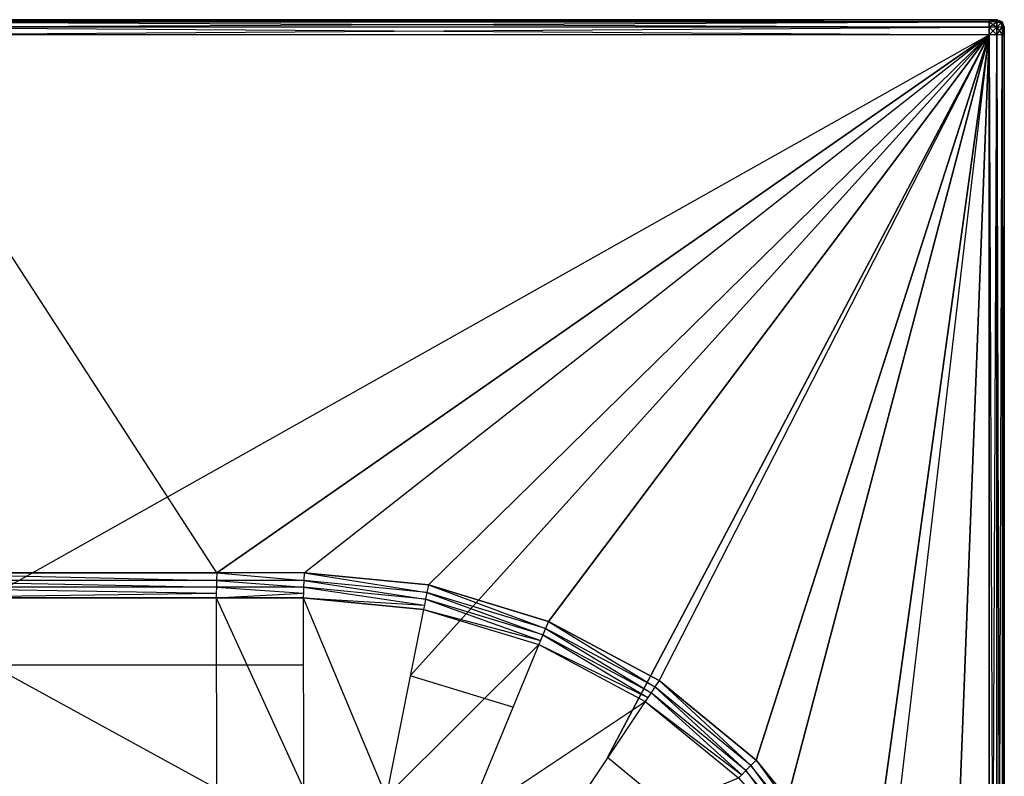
# Model space of a CAD drawing. Extents: x 0 to 0.6, y -0.5 to 0.
# Tile 7 of 7: x 0.34 to 0.6, y -0.2 to 0. Entities that reach past the tile are written whole.
import ezdxf

# ---------------------------------------------------------------- set-up
doc = ezdxf.new("R2010")
doc.units = 0
doc.layers.add('L0_WASHBASIN_N_3055_', color=7, linetype='CONTINUOUS')

msp = doc.modelspace()

# ---------------------------------------------------------------- linework, layer by layer
at = {"layer": 'L0_WASHBASIN_N_3055_', "color": 8}
for points, invisible_edges in [([(0.3, -0.000586, 0.049563), (0.596, 0, 0.050977), (0.596, -0.000586, 0.049563), (0.3, -0.000586, 0.049563)], 13), ([(0.596, 0, 0.050977), (0.3, -0.000586, 0.049563), (0.3, 0, 0.050977), (0.596, 0, 0.050977)], 10), ([(0.3, 0, 0.084977), (0.596, 0, 0.086977), (0.596, 0, 0.084977), (0.3, 0, 0.084977)], 13), ([(0.596, 0, 0.086977), (0.3, 0, 0.084977), (0.3, 0, 0.086977), (0.596, 0, 0.086977)], 10), ([(0.3, 0, 0.086977), (0.596, -0.000586, 0.088391), (0.596, 0, 0.086977), (0.3, 0, 0.086977)], 13), ([(0.596, -0.000586, 0.088391), (0.3, 0, 0.086977), (0.3, -0.000586, 0.088391), (0.596, -0.000586, 0.088391)], 10), ([(0.3, 0, 0.052977), (0.596, 0, 0.084977), (0.596, 0, 0.052977), (0.3, 0, 0.052977)], 13), ([(0.596, 0, 0.084977), (0.3, 0, 0.052977), (0.3, 0, 0.084977), (0.596, 0, 0.084977)], 10), ([(0.3, 0, 0.050977), (0.596, 0, 0.052977), (0.596, 0, 0.050977), (0.3, 0, 0.050977)], 13), ([(0.596, 0, 0.052977), (0.3, 0, 0.050977), (0.3, 0, 0.052977), (0.596, 0, 0.052977)], 10), ([(0.596, 0, 0.052977), (0.598, 0, 0.050977), (0.596, 0, 0.050977), (0.596, 0, 0.052977)], 13), ([(0.598, 0, 0.050977), (0.596, 0, 0.052977), (0.598, 0, 0.052977), (0.598, 0, 0.050977)], 10), ([(0.596, 0, 0.084977), (0.598, 0, 0.086977), (0.598, 0, 0.084977), (0.596, 0, 0.084977)], 13), ([(0.598, 0, 0.086977), (0.596, 0, 0.084977), (0.596, 0, 0.086977), (0.598, 0, 0.086977)], 10), ([(0.596, 0, 0.050977), (0.598, -0.000586, 0.049563), (0.596, -0.000586, 0.049563), (0.596, 0, 0.050977)], 13), ([(0.598, -0.000586, 0.049563), (0.596, 0, 0.050977), (0.598, 0, 0.050977), (0.598, -0.000586, 0.049563)], 10), ([(0.596, -0.000586, 0.088391), (0.598, 0, 0.086977), (0.596, 0, 0.086977), (0.596, -0.000586, 0.088391)], 13), ([(0.598, 0, 0.086977), (0.596, -0.000586, 0.088391), (0.598, -0.000586, 0.088391), (0.598, 0, 0.086977)], 10), ([(0.596, 0, 0.052977), (0.598, 0, 0.084977), (0.598, 0, 0.052977), (0.596, 0, 0.052977)], 13), ([(0.598, 0, 0.084977), (0.596, 0, 0.052977), (0.596, 0, 0.084977), (0.598, 0, 0.084977)], 10), ([(0.598, 0, 0.052977), (0.599414, -0.000586, 0.050977), (0.598, 0, 0.050977), (0.598, 0, 0.052977)], 13), ([(0.599414, -0.000586, 0.050977), (0.598, 0, 0.052977), (0.599414, -0.000586, 0.052977), (0.599414, -0.000586, 0.050977)], 10), ([(0.598, 0, 0.086977), (0.599414, -0.000586, 0.084977), (0.598, 0, 0.084977), (0.598, 0, 0.086977)], 13), ([(0.599414, -0.000586, 0.084977), (0.598, 0, 0.086977), (0.599414, -0.000586, 0.086977), (0.599414, -0.000586, 0.084977)], 10), ([(0.598, 0, 0.084977), (0.599414, -0.000586, 0.052977), (0.598, 0, 0.052977), (0.598, 0, 0.084977)], 13), ([(0.599414, -0.000586, 0.052977), (0.598, 0, 0.084977), (0.599414, -0.000586, 0.084977), (0.599414, -0.000586, 0.052977)], 10), ([(0.599414, -0.000586, 0.050977), (0.599155, -0.000845, 0.049822), (0.598, 0, 0.050977), (0.599414, -0.000586, 0.050977)], 12), ([(0.598, 0, 0.050977), (0.599155, -0.000845, 0.049822), (0.598, -0.000586, 0.049563), (0.598, 0, 0.050977)], 12), ([(0.598, -0.000586, 0.088391), (0.599155, -0.000845, 0.088132), (0.598, 0, 0.086977), (0.598, -0.000586, 0.088391)], 12), ([(0.599155, -0.000845, 0.088132), (0.599414, -0.000586, 0.086977), (0.598, 0, 0.086977), (0.599155, -0.000845, 0.088132)], 12), ([(0.596, -0.000586, 0.049563), (0.3, -0.002, 0.048977), (0.3, -0.000586, 0.049563), (0.596, -0.000586, 0.049563)], 13), ([(0.3, -0.002, 0.048977), (0.596, -0.000586, 0.049563), (0.596, -0.002, 0.048977), (0.3, -0.002, 0.048977)], 10), ([(0.596, -0.002, 0.088977), (0.3, -0.000586, 0.088391), (0.3, -0.002, 0.088977), (0.596, -0.002, 0.088977)], 13), ([(0.3, -0.000586, 0.088391), (0.596, -0.002, 0.088977), (0.596, -0.000586, 0.088391), (0.3, -0.000586, 0.088391)], 10), ([(0.596, -0.002, 0.048977), (0.3, -0.004, 0.048977), (0.3, -0.002, 0.048977), (0.596, -0.002, 0.048977)], 13), ([(0.3, -0.004, 0.048977), (0.596, -0.002, 0.048977), (0.596, -0.004, 0.048977), (0.3, -0.004, 0.048977)], 10), ([(0.596, -0.004, 0.088977), (0.3, -0.002, 0.088977), (0.3, -0.004, 0.088977), (0.596, -0.004, 0.088977)], 13), ([(0.3, -0.002, 0.088977), (0.596, -0.004, 0.088977), (0.596, -0.002, 0.088977), (0.3, -0.002, 0.088977)], 10), ([(0.598, -0.000586, 0.049563), (0.596, -0.002, 0.048977), (0.596, -0.000586, 0.049563), (0.598, -0.000586, 0.049563)], 13), ([(0.596, -0.002, 0.048977), (0.598, -0.000586, 0.049563), (0.598, -0.002, 0.048977), (0.596, -0.002, 0.048977)], 10), ([(0.598, -0.002, 0.088977), (0.596, -0.000586, 0.088391), (0.596, -0.002, 0.088977), (0.598, -0.002, 0.088977)], 13), ([(0.596, -0.000586, 0.088391), (0.598, -0.002, 0.088977), (0.598, -0.000586, 0.088391), (0.596, -0.000586, 0.088391)], 10), ([(0.598, -0.002, 0.048977), (0.596, -0.004, 0.048977), (0.596, -0.002, 0.048977), (0.598, -0.002, 0.048977)], 13), ([(0.596, -0.004, 0.048977), (0.598, -0.002, 0.048977), (0.598, -0.004, 0.048977), (0.596, -0.004, 0.048977)], 10), ([(0.598, -0.004, 0.088977), (0.596, -0.002, 0.088977), (0.596, -0.004, 0.088977), (0.598, -0.004, 0.088977)], 13), ([(0.596, -0.002, 0.088977), (0.598, -0.004, 0.088977), (0.598, -0.002, 0.088977), (0.596, -0.002, 0.088977)], 10), ([(0.599155, -0.000845, 0.049822), (0.598, -0.002, 0.048977), (0.598, -0.000586, 0.049563), (0.599155, -0.000845, 0.049822)], 12), ([(0.599155, -0.000845, 0.088132), (0.598, -0.000586, 0.088391), (0.598, -0.002, 0.088977), (0.599155, -0.000845, 0.088132)], 12), ([(0.599414, -0.002, 0.049563), (0.598, -0.002, 0.048977), (0.599155, -0.000845, 0.049822), (0.599414, -0.002, 0.049563)], 12), ([(0.599414, -0.002, 0.088391), (0.599155, -0.000845, 0.088132), (0.598, -0.002, 0.088977), (0.599414, -0.002, 0.088391)], 12), ([(0.599414, -0.004, 0.088391), (0.598, -0.002, 0.088977), (0.598, -0.004, 0.088977), (0.599414, -0.004, 0.088391)], 13), ([(0.598, -0.002, 0.088977), (0.599414, -0.004, 0.088391), (0.599414, -0.002, 0.088391), (0.598, -0.002, 0.088977)], 10), ([(0.599414, -0.002, 0.049563), (0.598, -0.004, 0.048977), (0.598, -0.002, 0.048977), (0.599414, -0.002, 0.049563)], 13), ([(0.598, -0.004, 0.048977), (0.599414, -0.002, 0.049563), (0.599414, -0.004, 0.049563), (0.598, -0.004, 0.048977)], 10), ([(0.599414, -0.000586, 0.050977), (0.6, -0.002, 0.050977), (0.599155, -0.000845, 0.049822), (0.599414, -0.000586, 0.050977)], 12), ([(0.599414, -0.000586, 0.086977), (0.599155, -0.000845, 0.088132), (0.6, -0.002, 0.086977), (0.599414, -0.000586, 0.086977)], 12), ([(0.599155, -0.000845, 0.049822), (0.6, -0.002, 0.050977), (0.599414, -0.002, 0.049563), (0.599155, -0.000845, 0.049822)], 12), ([(0.599155, -0.000845, 0.088132), (0.599414, -0.002, 0.088391), (0.6, -0.002, 0.086977), (0.599155, -0.000845, 0.088132)], 12), ([(0.599414, -0.000586, 0.050977), (0.6, -0.002, 0.052977), (0.6, -0.002, 0.050977), (0.599414, -0.000586, 0.050977)], 13), ([(0.6, -0.002, 0.052977), (0.599414, -0.000586, 0.050977), (0.599414, -0.000586, 0.052977), (0.6, -0.002, 0.052977)], 10), ([(0.599414, -0.000586, 0.084977), (0.6, -0.002, 0.086977), (0.6, -0.002, 0.084977), (0.599414, -0.000586, 0.084977)], 13), ([(0.6, -0.002, 0.086977), (0.599414, -0.000586, 0.084977), (0.599414, -0.000586, 0.086977), (0.6, -0.002, 0.086977)], 10), ([(0.599414, -0.000586, 0.052977), (0.6, -0.002, 0.084977), (0.6, -0.002, 0.052977), (0.599414, -0.000586, 0.052977)], 13), ([(0.6, -0.002, 0.084977), (0.599414, -0.000586, 0.052977), (0.599414, -0.000586, 0.084977), (0.6, -0.002, 0.084977)], 10), ([(0.6, -0.002, 0.086977), (0.599414, -0.004, 0.088391), (0.6, -0.004, 0.086977), (0.6, -0.002, 0.086977)], 13), ([(0.599414, -0.004, 0.088391), (0.6, -0.002, 0.086977), (0.599414, -0.002, 0.088391), (0.599414, -0.004, 0.088391)], 10), ([(0.599414, -0.002, 0.049563), (0.6, -0.004, 0.050977), (0.599414, -0.004, 0.049563), (0.599414, -0.002, 0.049563)], 13), ([(0.6, -0.004, 0.050977), (0.599414, -0.002, 0.049563), (0.6, -0.002, 0.050977), (0.6, -0.004, 0.050977)], 10), ([(0.6, -0.002, 0.052977), (0.6, -0.004, 0.084977), (0.6, -0.004, 0.052977), (0.6, -0.002, 0.052977)], 13), ([(0.6, -0.004, 0.084977), (0.6, -0.002, 0.052977), (0.6, -0.002, 0.084977), (0.6, -0.004, 0.084977)], 10), ([(0.6, -0.002, 0.084977), (0.6, -0.004, 0.086977), (0.6, -0.004, 0.084977), (0.6, -0.002, 0.084977)], 13), ([(0.6, -0.004, 0.086977), (0.6, -0.002, 0.084977), (0.6, -0.002, 0.086977), (0.6, -0.004, 0.086977)], 10), ([(0.6, -0.002, 0.050977), (0.6, -0.004, 0.052977), (0.6, -0.004, 0.050977), (0.6, -0.002, 0.050977)], 13), ([(0.6, -0.004, 0.052977), (0.6, -0.002, 0.050977), (0.6, -0.002, 0.052977), (0.6, -0.004, 0.052977)], 10), ([(0.596, -0.004, 0.048977), (0.3, -0.170429, 0.048971), (0.3, -0.004, 0.048977), (0.596, -0.004, 0.048977)], 13), ([(0.3, -0.170429, 0.048971), (0.596, -0.004, 0.048977), (0.415017, -0.170429, 0.048971), (0.3, -0.170429, 0.048971)], 10), ([(0.392157, -0.146, 0.088977), (0.3, -0.004, 0.088977), (0.3, -0.146, 0.088977), (0.392157, -0.146, 0.088977)], 10), ([(0.3, -0.004, 0.088977), (0.392157, -0.146, 0.088977), (0.596, -0.004, 0.088977), (0.3, -0.004, 0.088977)], 13), ([(0.596, -0.004, 0.088977), (0.392157, -0.146, 0.088977), (0.415197, -0.146, 0.088977), (0.596, -0.004, 0.088977)], 10), ([(0.415017, -0.170429, 0.048971), (0.596, -0.004, 0.048977), (0.443155, -0.173209, 0.048978), (0.415017, -0.170429, 0.048971)], 13), ([(0.596, -0.004, 0.088977), (0.415197, -0.146, 0.088977), (0.447974, -0.149228, 0.088977), (0.596, -0.004, 0.088977)], 13), ([(0.443155, -0.173209, 0.048978), (0.596, -0.004, 0.048977), (0.470275, -0.181436, 0.048978), (0.443155, -0.173209, 0.048978)], 10), ([(0.596, -0.004, 0.088977), (0.447974, -0.149228, 0.088977), (0.479681, -0.158846, 0.088977), (0.596, -0.004, 0.088977)], 8), ([(0.470275, -0.181436, 0.048978), (0.596, -0.004, 0.048977), (0.495269, -0.194795, 0.048978), (0.470275, -0.181436, 0.048978)], 13), ([(0.596, -0.004, 0.088977), (0.479681, -0.158846, 0.088977), (0.508902, -0.174466, 0.088977), (0.596, -0.004, 0.088977)], 12), ([(0.495269, -0.194795, 0.048978), (0.596, -0.004, 0.048977), (0.517176, -0.212774, 0.048978), (0.495269, -0.194795, 0.048978)], 10), ([(0.596, -0.004, 0.088977), (0.508902, -0.174466, 0.088977), (0.534515, -0.195485, 0.088977), (0.596, -0.004, 0.088977)], 8), ([(0.517176, -0.212774, 0.048978), (0.596, -0.004, 0.048977), (0.535155, -0.234682, 0.048978), (0.517176, -0.212774, 0.048978)], 13), ([(0.596, -0.004, 0.088977), (0.534515, -0.195485, 0.088977), (0.555534, -0.221098, 0.088977), (0.596, -0.004, 0.088977)], 12), ([(0.535155, -0.234682, 0.048978), (0.596, -0.004, 0.048977), (0.548515, -0.259676, 0.048978), (0.535155, -0.234682, 0.048978)], 10), ([(0.548515, -0.259676, 0.048978), (0.596, -0.004, 0.048977), (0.556742, -0.286796, 0.048978), (0.548515, -0.259676, 0.048978)], 13), ([(0.596, -0.004, 0.088977), (0.555534, -0.221098, 0.088977), (0.571154, -0.250319, 0.088977), (0.596, -0.004, 0.088977)], 15), ([(0.556742, -0.286796, 0.048978), (0.596, -0.004, 0.048977), (0.559519, -0.315, 0.048978), (0.556742, -0.286796, 0.048978)], 10), ([(0.596, -0.496, 0.048977), (0.559519, -0.315, 0.048978), (0.596, -0.004, 0.048977), (0.596, -0.496, 0.048977)], 8), ([(0.596, -0.004, 0.088977), (0.571154, -0.250319, 0.088977), (0.580772, -0.282026, 0.088977), (0.596, -0.004, 0.088977)], 15), ([(0.596, -0.004, 0.088977), (0.580772, -0.282026, 0.088977), (0.584019, -0.315, 0.088977), (0.596, -0.004, 0.088977)], 9), ([(0.596, -0.004, 0.088977), (0.584019, -0.315, 0.088977), (0.596, -0.496, 0.088977), (0.596, -0.004, 0.088977)], 12), ([(0.598, -0.004, 0.048977), (0.596, -0.496, 0.048977), (0.596, -0.004, 0.048977), (0.598, -0.004, 0.048977)], 13), ([(0.596, -0.496, 0.048977), (0.598, -0.004, 0.048977), (0.598, -0.496, 0.048977), (0.596, -0.496, 0.048977)], 10), ([(0.598, -0.496, 0.088977), (0.596, -0.004, 0.088977), (0.596, -0.496, 0.088977), (0.598, -0.496, 0.088977)], 13), ([(0.596, -0.004, 0.088977), (0.598, -0.496, 0.088977), (0.598, -0.004, 0.088977), (0.596, -0.004, 0.088977)], 10), ([(0.599414, -0.004, 0.049563), (0.598, -0.496, 0.048977), (0.598, -0.004, 0.048977), (0.599414, -0.004, 0.049563)], 13), ([(0.598, -0.496, 0.048977), (0.599414, -0.004, 0.049563), (0.599414, -0.496, 0.049563), (0.598, -0.496, 0.048977)], 10), ([(0.599414, -0.496, 0.088391), (0.598, -0.004, 0.088977), (0.598, -0.496, 0.088977), (0.599414, -0.496, 0.088391)], 13), ([(0.598, -0.004, 0.088977), (0.599414, -0.496, 0.088391), (0.599414, -0.004, 0.088391), (0.598, -0.004, 0.088977)], 10), ([(0.599414, -0.004, 0.049563), (0.6, -0.496, 0.050977), (0.599414, -0.496, 0.049563), (0.599414, -0.004, 0.049563)], 13), ([(0.6, -0.496, 0.050977), (0.599414, -0.004, 0.049563), (0.6, -0.004, 0.050977), (0.6, -0.496, 0.050977)], 10), ([(0.6, -0.004, 0.086977), (0.599414, -0.496, 0.088391), (0.6, -0.496, 0.086977), (0.6, -0.004, 0.086977)], 13), ([(0.599414, -0.496, 0.088391), (0.6, -0.004, 0.086977), (0.599414, -0.004, 0.088391), (0.599414, -0.496, 0.088391)], 10), ([(0.6, -0.004, 0.084977), (0.6, -0.496, 0.086977), (0.6, -0.496, 0.084977), (0.6, -0.004, 0.084977)], 13), ([(0.6, -0.496, 0.086977), (0.6, -0.004, 0.084977), (0.6, -0.004, 0.086977), (0.6, -0.496, 0.086977)], 10), ([(0.6, -0.004, 0.050977), (0.6, -0.496, 0.052977), (0.6, -0.496, 0.050977), (0.6, -0.004, 0.050977)], 13), ([(0.6, -0.496, 0.052977), (0.6, -0.004, 0.050977), (0.6, -0.004, 0.052977), (0.6, -0.496, 0.052977)], 10), ([(0.6, -0.004, 0.052977), (0.6, -0.496, 0.084977), (0.6, -0.496, 0.052977), (0.6, -0.004, 0.052977)], 13), ([(0.6, -0.496, 0.084977), (0.6, -0.004, 0.052977), (0.6, -0.004, 0.084977), (0.6, -0.496, 0.084977)], 10), ([(0.392079, -0.148, 0.088977), (0.3, -0.146, 0.088977), (0.3, -0.148, 0.088977), (0.392079, -0.148, 0.088977)], 13), ([(0.3, -0.146, 0.088977), (0.392079, -0.148, 0.088977), (0.392157, -0.146, 0.088977), (0.3, -0.146, 0.088977)], 10), ([(0.392024, -0.149822, 0.088555), (0.3, -0.148, 0.088977), (0.3, -0.149822, 0.088555), (0.392024, -0.149822, 0.088555)], 13), ([(0.3, -0.148, 0.088977), (0.392024, -0.149822, 0.088555), (0.392079, -0.148, 0.088977), (0.3, -0.148, 0.088977)], 10), ([(0.415031, -0.149822, 0.088555), (0.392079, -0.148, 0.088977), (0.392024, -0.149822, 0.088555), (0.415031, -0.149822, 0.088555)], 13), ([(0.415098, -0.148, 0.088977), (0.392157, -0.146, 0.088977), (0.392079, -0.148, 0.088977), (0.415098, -0.148, 0.088977)], 13), ([(0.392079, -0.148, 0.088977), (0.415031, -0.149822, 0.088555), (0.415098, -0.148, 0.088977), (0.392079, -0.148, 0.088977)], 10), ([(0.392157, -0.146, 0.088977), (0.415098, -0.148, 0.088977), (0.415197, -0.146, 0.088977), (0.392157, -0.146, 0.088977)], 10), ([(0.447227, -0.152993, 0.088555), (0.415098, -0.148, 0.088977), (0.415031, -0.149822, 0.088555), (0.447227, -0.152993, 0.088555)], 13), ([(0.447582, -0.151199, 0.088977), (0.415197, -0.146, 0.088977), (0.415098, -0.148, 0.088977), (0.447582, -0.151199, 0.088977)], 13), ([(0.415098, -0.148, 0.088977), (0.447227, -0.152993, 0.088555), (0.447582, -0.151199, 0.088977), (0.415098, -0.148, 0.088977)], 10), ([(0.415197, -0.146, 0.088977), (0.447582, -0.151199, 0.088977), (0.447974, -0.149228, 0.088977), (0.415197, -0.146, 0.088977)], 10), ([(0.392005, -0.151392, 0.087537), (0.3, -0.149822, 0.088555), (0.3, -0.151392, 0.087537), (0.392005, -0.151392, 0.087537)], 13), ([(0.3, -0.149822, 0.088555), (0.392005, -0.151392, 0.087537), (0.392024, -0.149822, 0.088555), (0.3, -0.149822, 0.088555)], 10), ([(0.415006, -0.151392, 0.087537), (0.392024, -0.149822, 0.088555), (0.392005, -0.151392, 0.087537), (0.415006, -0.151392, 0.087537)], 13), ([(0.392024, -0.149822, 0.088555), (0.415006, -0.151392, 0.087537), (0.415031, -0.149822, 0.088555), (0.392024, -0.149822, 0.088555)], 10), ([(0.446924, -0.154536, 0.087537), (0.415031, -0.149822, 0.088555), (0.415006, -0.151392, 0.087537), (0.446924, -0.154536, 0.087537)], 13), ([(0.415031, -0.149822, 0.088555), (0.446924, -0.154536, 0.087537), (0.447227, -0.152993, 0.088555), (0.415031, -0.149822, 0.088555)], 10), ([(0.478912, -0.160703, 0.088977), (0.447974, -0.149228, 0.088977), (0.447582, -0.151199, 0.088977), (0.478912, -0.160703, 0.088977)], 13), ([(0.447974, -0.149228, 0.088977), (0.478912, -0.160703, 0.088977), (0.479681, -0.158846, 0.088977), (0.447974, -0.149228, 0.088977)], 10), ([(0.392005, -0.151392, 0.087537), (0.3, -0.152583, 0.08593), (0.391958, -0.15258, 0.085928), (0.392005, -0.151392, 0.087537)], 13), ([(0.3, -0.152583, 0.08593), (0.392005, -0.151392, 0.087537), (0.3, -0.151392, 0.087537), (0.3, -0.152583, 0.08593)], 10), ([(0.3, -0.152583, 0.08593), (0.392046, -0.202929, 0.018006), (0.391958, -0.15258, 0.085928), (0.3, -0.152583, 0.08593)], 10), ([(0.392046, -0.202929, 0.018006), (0.3, -0.152583, 0.08593), (0.3, -0.202927, 0.018004), (0.392046, -0.202929, 0.018006)], 13), ([(0.415006, -0.151392, 0.087537), (0.391958, -0.15258, 0.085928), (0.414948, -0.152579, 0.085928), (0.415006, -0.151392, 0.087537)], 13), ([(0.391958, -0.15258, 0.085928), (0.415006, -0.151392, 0.087537), (0.392005, -0.151392, 0.087537), (0.391958, -0.15258, 0.085928)], 10), ([(0.391958, -0.15258, 0.085928), (0.415057, -0.20293, 0.018006), (0.414948, -0.152579, 0.085928), (0.391958, -0.15258, 0.085928)], 10), ([(0.415057, -0.20293, 0.018006), (0.391958, -0.15258, 0.085928), (0.392046, -0.202929, 0.018006), (0.415057, -0.20293, 0.018006)], 13), ([(0.414948, -0.152579, 0.085928), (0.446924, -0.154536, 0.087537), (0.415006, -0.151392, 0.087537), (0.414948, -0.152579, 0.085928)], 10), ([(0.446924, -0.154536, 0.087537), (0.414948, -0.152579, 0.085928), (0.446693, -0.155698, 0.085922), (0.446924, -0.154536, 0.087537)], 13), ([(0.43687, -0.205085, 0.018011), (0.414948, -0.152579, 0.085928), (0.415057, -0.20293, 0.018006), (0.43687, -0.205085, 0.018011)], 13), ([(0.414948, -0.152579, 0.085928), (0.43687, -0.205085, 0.018011), (0.446693, -0.155698, 0.085922), (0.414948, -0.152579, 0.085928)], 10), ([(0.477616, -0.163846, 0.087537), (0.447227, -0.152993, 0.088555), (0.446924, -0.154536, 0.087537), (0.477616, -0.163846, 0.087537)], 13), ([(0.478214, -0.162393, 0.088555), (0.447582, -0.151199, 0.088977), (0.447227, -0.152993, 0.088555), (0.478214, -0.162393, 0.088555)], 13), ([(0.447227, -0.152993, 0.088555), (0.477616, -0.163846, 0.087537), (0.478214, -0.162393, 0.088555), (0.447227, -0.152993, 0.088555)], 10), ([(0.447582, -0.151199, 0.088977), (0.478214, -0.162393, 0.088555), (0.478912, -0.160703, 0.088977), (0.447582, -0.151199, 0.088977)], 10), ([(0.43687, -0.205085, 0.018011), (0.477162, -0.164941, 0.085922), (0.446693, -0.155698, 0.085922), (0.43687, -0.205085, 0.018011)], 10), ([(0.446693, -0.155698, 0.085922), (0.477616, -0.163846, 0.087537), (0.446924, -0.154536, 0.087537), (0.446693, -0.155698, 0.085922)], 10), ([(0.477616, -0.163846, 0.087537), (0.446693, -0.155698, 0.085922), (0.477162, -0.164941, 0.085922), (0.477616, -0.163846, 0.087537)], 13), ([(0.506771, -0.177657, 0.088555), (0.478912, -0.160703, 0.088977), (0.478214, -0.162393, 0.088555), (0.506771, -0.177657, 0.088555)], 13), ([(0.507786, -0.176137, 0.088977), (0.479681, -0.158846, 0.088977), (0.478912, -0.160703, 0.088977), (0.507786, -0.176137, 0.088977)], 13), ([(0.478912, -0.160703, 0.088977), (0.506771, -0.177657, 0.088555), (0.507786, -0.176137, 0.088977), (0.478912, -0.160703, 0.088977)], 10), ([(0.479681, -0.158846, 0.088977), (0.507786, -0.176137, 0.088977), (0.508902, -0.174466, 0.088977), (0.479681, -0.158846, 0.088977)], 10), ([(0.505902, -0.178965, 0.087537), (0.478214, -0.162393, 0.088555), (0.477616, -0.163846, 0.087537), (0.505902, -0.178965, 0.087537)], 13), ([(0.478214, -0.162393, 0.088555), (0.505902, -0.178965, 0.087537), (0.506771, -0.177657, 0.088555), (0.478214, -0.162393, 0.088555)], 10), ([(0.477162, -0.164941, 0.085922), (0.43687, -0.205085, 0.018011), (0.457893, -0.211462, 0.018011), (0.477162, -0.164941, 0.085922)], 13), ([(0.457893, -0.211462, 0.018011), (0.505243, -0.17995, 0.085922), (0.477162, -0.164941, 0.085922), (0.457893, -0.211462, 0.018011)], 10), ([(0.477162, -0.164941, 0.085922), (0.505902, -0.178965, 0.087537), (0.477616, -0.163846, 0.087537), (0.477162, -0.164941, 0.085922)], 10), ([(0.505902, -0.178965, 0.087537), (0.477162, -0.164941, 0.085922), (0.505243, -0.17995, 0.085922), (0.505902, -0.178965, 0.087537)], 13), ([(0.531802, -0.198199, 0.088555), (0.507786, -0.176137, 0.088977), (0.506771, -0.177657, 0.088555), (0.531802, -0.198199, 0.088555)], 13), ([(0.533094, -0.196906, 0.088977), (0.508902, -0.174466, 0.088977), (0.507786, -0.176137, 0.088977), (0.533094, -0.196906, 0.088977)], 13), ([(0.507786, -0.176137, 0.088977), (0.531802, -0.198199, 0.088555), (0.533094, -0.196906, 0.088977), (0.507786, -0.176137, 0.088977)], 10), ([(0.508902, -0.174466, 0.088977), (0.533094, -0.196906, 0.088977), (0.534515, -0.195485, 0.088977), (0.508902, -0.174466, 0.088977)], 10), ([(0.505243, -0.17995, 0.085922), (0.530694, -0.199312, 0.087537), (0.505902, -0.178965, 0.087537), (0.505243, -0.17995, 0.085922)], 10), ([(0.530694, -0.199312, 0.087537), (0.506771, -0.177657, 0.088555), (0.505902, -0.178965, 0.087537), (0.530694, -0.199312, 0.087537)], 13), ([(0.506771, -0.177657, 0.088555), (0.530694, -0.199312, 0.087537), (0.531802, -0.198199, 0.088555), (0.506771, -0.177657, 0.088555)], 10), ([(0.505243, -0.17995, 0.085922), (0.457893, -0.211462, 0.018011), (0.477268, -0.221818, 0.018011), (0.505243, -0.17995, 0.085922)], 13), ([(0.477268, -0.221818, 0.018011), (0.529856, -0.20015, 0.085922), (0.505243, -0.17995, 0.085922), (0.477268, -0.221818, 0.018011)], 10), ([(0.530694, -0.199312, 0.087537), (0.505243, -0.17995, 0.085922), (0.529856, -0.20015, 0.085922), (0.530694, -0.199312, 0.087537)], 13), ([(0.552345, -0.22323, 0.088555), (0.533094, -0.196906, 0.088977), (0.531802, -0.198199, 0.088555), (0.552345, -0.22323, 0.088555)], 13), ([(0.553863, -0.222214, 0.088977), (0.534515, -0.195485, 0.088977), (0.533094, -0.196906, 0.088977), (0.553863, -0.222214, 0.088977)], 13), ([(0.533094, -0.196906, 0.088977), (0.552345, -0.22323, 0.088555), (0.553863, -0.222214, 0.088977), (0.533094, -0.196906, 0.088977)], 10), ([(0.534515, -0.195485, 0.088977), (0.553863, -0.222214, 0.088977), (0.555534, -0.221098, 0.088977), (0.534515, -0.195485, 0.088977)], 10), ([(0.529856, -0.20015, 0.085922), (0.551041, -0.224104, 0.087537), (0.530694, -0.199312, 0.087537), (0.529856, -0.20015, 0.085922)], 10), ([(0.551041, -0.224104, 0.087537), (0.531802, -0.198199, 0.088555), (0.530694, -0.199312, 0.087537), (0.551041, -0.224104, 0.087537)], 13), ([(0.531802, -0.198199, 0.088555), (0.551041, -0.224104, 0.087537), (0.552345, -0.22323, 0.088555), (0.531802, -0.198199, 0.088555)], 10)]:
    msp.add_3dface(points, dxfattribs=dict(at, invisible_edges=invisible_edges))

doc.saveas('drawing.dxf')
